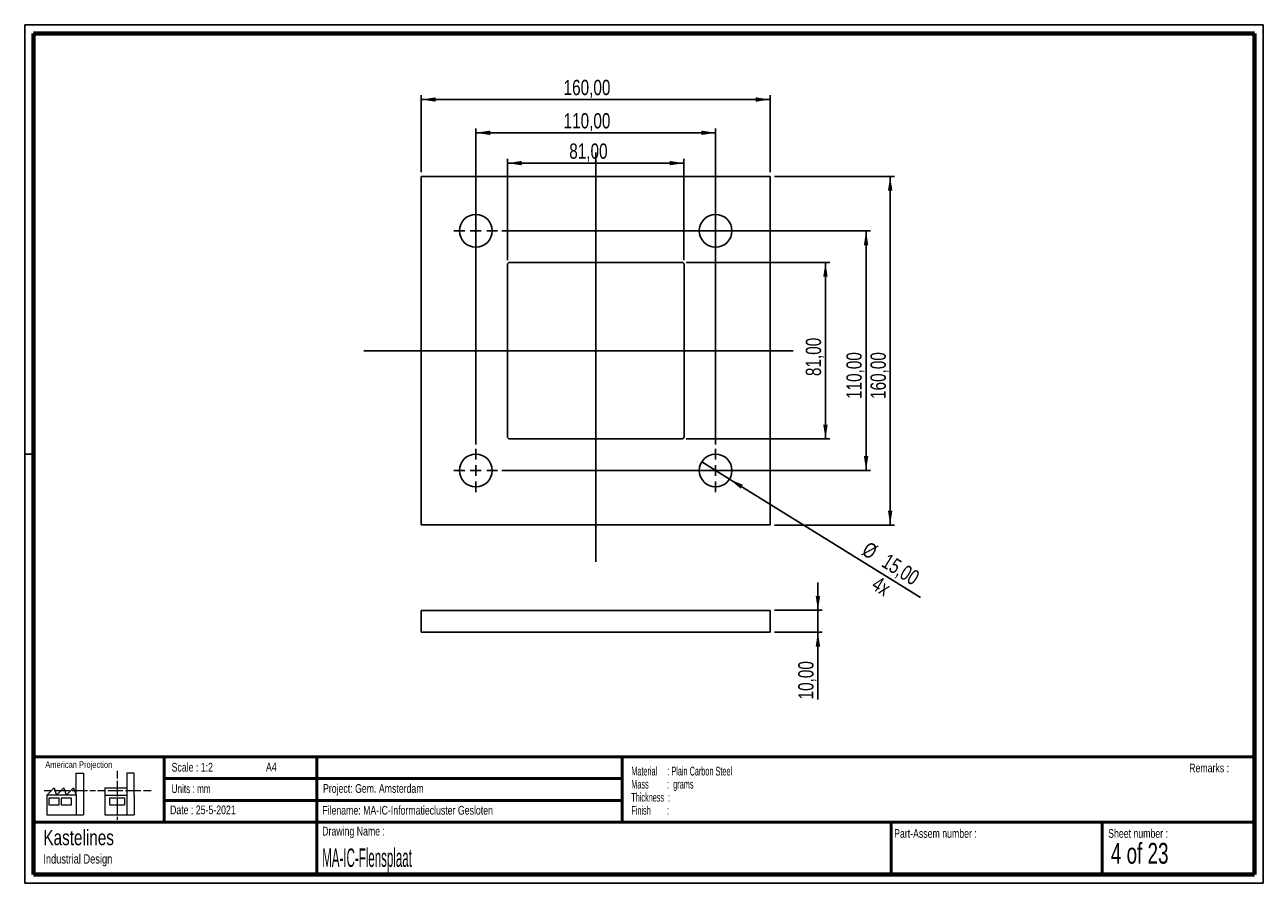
# Paper-space layout 'Sheet4' of a CAD drawing. Header units: millimetres. Extents: x 7 to 291, y 7 to 204.
import ezdxf

# ---------------------------------------------------------------- set-up
doc = ezdxf.new("R2010")
doc.units = ezdxf.units.MM
for name, color, linetype in [('BORDERS', 7, 'Continuous'), ('DRAWING', 7, 'Continuous'), ('TEXT_SHEET_FORMAT', 7, 'Continuous')]:
    doc.layers.add(name, color=color, linetype=linetype)
doc.styles.add('SLDTEXTSTYLE0', font='TXT', dxfattribs={"width": 0.7})
doc.styles.add('SLDTEXTSTYLE1', font='TXT', dxfattribs={"width": 0.75})
doc.styles.add('SLDTEXTSTYLE2', font='TXT', dxfattribs={"width": 0.678571})
doc.styles.add('SLDTEXTSTYLE4', font='TXT', dxfattribs={"width": 0.55})
doc.styles.add('SLDTEXTSTYLE5', font='TXT', dxfattribs={"width": 0.605})
doc.styles.add('SLDTEXTSTYLE6', font='TXT', dxfattribs={"width": 0.549})
doc.styles.add('SLDTEXTSTYLE7', font='TXT', dxfattribs={"width": 0.467045})
doc.dimstyles.new('SLDDIMSTYLE4', dxfattribs={"dimtxt": 3.5, "dimasz": 3.302, "dimexe": 0, "dimexo": 0.0625, "dimgap": 0.875, "dimtad": 1, "dimlfac": 2, "dimrnd": 1e-09, "dimzin": 12, "dimdsep": 46, "dimtxsty": 'SLDTEXTSTYLE1', "dimsah": 1, "dimcen": 0.09, "dimadec": 0, "dimazin": 3, "dimtfac": 1, "dimtmove": 0, "dimatfit": 0, "dimfxl": 1, "dimfrac": 2, "dimtolj": 1, "dimtzin": 12, "dimarcsym": 0})
doc.dimstyles.new('SLDDIMSTYLE5', dxfattribs={"dimtxt": 3.5, "dimasz": 3.302, "dimexe": 0, "dimexo": 0.0625, "dimgap": 0.875, "dimtad": 1, "dimlfac": 2, "dimrnd": 1e-09, "dimzin": 12, "dimdsep": 46, "dimtxsty": 'SLDTEXTSTYLE1', "dimsah": 1, "dimcen": 0.09, "dimadec": 0, "dimazin": 3, "dimtfac": 1, "dimtofl": 0, "dimtmove": 0, "dimatfit": 3, "dimfxl": 1, "dimfrac": 2, "dimtolj": 1, "dimtzin": 12, "dimarcsym": 0})
doc.dimstyles.new('SLDDIMSTYLE6', dxfattribs={"dimtxt": 3.5, "dimasz": 3.302, "dimexe": 0, "dimexo": 0.0625, "dimgap": 0.875, "dimtad": 1, "dimlfac": 2, "dimrnd": 1e-09, "dimzin": 12, "dimdsep": 46, "dimtxsty": 'SLDTEXTSTYLE1', "dimblk1": 'NONE', "dimsah": 1, "dimcen": 0, "dimadec": 0, "dimazin": 3, "dimtfac": 1, "dimtmove": 0, "dimatfit": 3, "dimldrblk": 'NONE', "dimfxl": 1, "dimfrac": 2, "dimtolj": 1, "dimtzin": 12, "dimarcsym": 0})

# ---------------------------------------------------------------- blocks, each defined once
blk = doc.blocks.new('SW_NOTE_0_34')
at = {"layer": 'TEXT_SHEET_FORMAT', "color": 0, "char_height": 2, "attachment_point": 1}
for s, insert, style in [('Material     : Plain Carbon Steel', (0, 2.58), 'SLDTEXTSTYLE5'), ('Mass         :  grams', (0, -0.42), 'SLDTEXTSTYLE4'), ('Thickness  :', (0, -3.42), 'SLDTEXTSTYLE5'), ('Finish        :', (0, -6.42), 'SLDTEXTSTYLE6')]:
    blk.add_mtext(s, dxfattribs=dict(at, insert=insert, style=style))
blk = doc.blocks.new('SW_NOTE_0_35')
at = {"layer": 'DRAWING', "color": 0, "attachment_point": 1, "style": 'SLDTEXTSTYLE1'}
for s, insert, char_height in [('Kastelines', (0, 4.51), 3.5), ('Industrial Design', (0, -1.09), 2.1167)]:
    blk.add_mtext(s, dxfattribs=dict(at, insert=insert, char_height=char_height))
blk = doc.blocks.new('_D_11')
at = {"layer": 'DRAWING', "color": 7}
for p, q in [((188.45, 69.41), (188.45, 75.76)), ((178.49, 69.41), (189.45, 69.41)), ((188.45, 69.41), (188.45, 64.41)), ((178.49, 64.41), (189.45, 64.41)), ((188.45, 64.41), (188.45, 48.97))]:
    blk.add_line(p, q, dxfattribs=at)
for points in [[(188.45, 69.41), (188.95, 72.71), (187.94, 72.71)], [(188.45, 64.41), (187.94, 61.11), (188.95, 61.11)]]:
    blk.add_solid(points, dxfattribs=at)
at = {"layer": 'DRAWING', "color": 7, "insert": (183.93, 48.97), "char_height": 3.5, "attachment_point": 1, "rotation": 90, "style": 'SLDTEXTSTYLE1'}
blk.add_mtext('10,00', dxfattribs=at)
blk = doc.blocks.new('_D_12')
at = {"layer": 'DRAWING', "color": 7}
for p, q in [((178.49, 168.99), (206.02, 168.99)), ((205.02, 88.99), (205.02, 168.99)), ((178.49, 88.99), (206.02, 88.99))]:
    blk.add_line(p, q, dxfattribs=at)
for points in [[(205.02, 168.99), (204.51, 165.69), (205.53, 165.69)], [(205.02, 88.99), (205.53, 92.29), (204.51, 92.29)]]:
    blk.add_solid(points, dxfattribs=at)
at = {"layer": 'DRAWING', "color": 7, "insert": (200.51, 117.92), "char_height": 3.5, "attachment_point": 1, "rotation": 90, "style": 'SLDTEXTSTYLE1'}
blk.add_mtext('160,00', dxfattribs=at)
blk = doc.blocks.new('_D_13')
at = {"layer": 'DRAWING', "color": 7}
for p, q in [((97.49, 169.99), (97.49, 187.62)), ((177.49, 169.99), (177.49, 187.62)), ((177.49, 186.62), (97.49, 186.62))]:
    blk.add_line(p, q, dxfattribs=at)
for points in [[(97.49, 186.62), (100.8, 186.12), (100.8, 187.13)], [(177.49, 186.62), (174.19, 187.13), (174.19, 186.12)]]:
    blk.add_solid(points, dxfattribs=at)
at = {"layer": 'DRAWING', "color": 7, "insert": (130.13, 191.14), "char_height": 3.5, "attachment_point": 1, "style": 'SLDTEXTSTYLE1'}
blk.add_mtext('160,00', dxfattribs=at)
blk = doc.blocks.new('_D_14')
at = {"layer": 'DRAWING', "color": 7}
for p, q in [((109.99, 107.49), (109.99, 179.99)), ((109.99, 178.99), (164.99, 178.99)), ((164.99, 107.49), (164.99, 179.99))]:
    blk.add_line(p, q, dxfattribs=at)
for points in [[(109.99, 178.99), (113.3, 178.48), (113.3, 179.5)], [(164.99, 178.99), (161.69, 179.5), (161.69, 178.48)]]:
    blk.add_solid(points, dxfattribs=at)
at = {"layer": 'DRAWING', "color": 7, "insert": (130.13, 183.5), "char_height": 3.5, "attachment_point": 1, "style": 'SLDTEXTSTYLE1'}
blk.add_mtext('110,00', dxfattribs=at)
blk = doc.blocks.new('_D_15')
at = {"layer": 'DRAWING', "color": 7}
for p, q in [((117.24, 149.74), (117.24, 173.03)), ((117.24, 172.03), (157.74, 172.03)), ((157.74, 149.74), (157.74, 173.03))]:
    blk.add_line(p, q, dxfattribs=at)
for points in [[(117.24, 172.03), (120.55, 171.52), (120.55, 172.54)], [(157.74, 172.03), (154.44, 172.54), (154.44, 171.52)]]:
    blk.add_solid(points, dxfattribs=at)
at = {"layer": 'DRAWING', "color": 7, "insert": (131.43, 176.54), "char_height": 3.5, "attachment_point": 1, "style": 'SLDTEXTSTYLE1'}
blk.add_mtext('81,00', dxfattribs=at)
blk = doc.blocks.new('_D_16')
at = {"layer": 'DRAWING', "color": 7}
for p, q in [((115.99, 156.49), (200.49, 156.49)), ((199.49, 156.49), (199.49, 101.49)), ((115.99, 101.49), (200.49, 101.49))]:
    blk.add_line(p, q, dxfattribs=at)
for points in [[(199.49, 156.49), (198.99, 153.19), (200, 153.19)], [(199.49, 101.49), (200, 104.79), (198.99, 104.79)]]:
    blk.add_solid(points, dxfattribs=at)
at = {"layer": 'DRAWING', "color": 7, "insert": (194.98, 117.92), "char_height": 3.5, "attachment_point": 1, "rotation": 90, "style": 'SLDTEXTSTYLE1'}
blk.add_mtext('110,00', dxfattribs=at)
blk = doc.blocks.new('_D_17')
at = {"layer": 'DRAWING', "color": 7}
for p, q in [((158.24, 149.24), (191.18, 149.24)), ((190.18, 149.24), (190.18, 108.74)), ((158.24, 108.74), (191.18, 108.74))]:
    blk.add_line(p, q, dxfattribs=at)
for points in [[(190.18, 149.24), (189.67, 145.94), (190.69, 145.94)], [(190.18, 108.74), (190.69, 112.04), (189.67, 112.04)]]:
    blk.add_solid(points, dxfattribs=at)
at = {"layer": 'DRAWING', "color": 7, "insert": (185.67, 123.17), "char_height": 3.5, "attachment_point": 1, "rotation": 90, "style": 'SLDTEXTSTYLE1'}
blk.add_mtext('81,00', dxfattribs=at)
blk = doc.blocks.new('_D_18')
at = {"layer": 'DRAWING', "color": 7}
for q in [(161.81, 103.47), (211.96, 72.34)]:
    blk.add_line((168.18, 99.51), q, dxfattribs=at)
blk.add_solid([(168.18, 99.51), (170.72, 97.34), (171.25, 98.21)], dxfattribs=at)
at = {"layer": 'DRAWING', "color": 7, "char_height": 3.5, "attachment_point": 1, "rotation": 328.1725, "style": 'SLDTEXTSTYLE1'}
for s, insert in [('%%c', (200.12, 85.35)), ('15,00', (204.63, 82.61)), ('4x', (202.33, 77.44))]:
    blk.add_mtext(s, dxfattribs=dict(at, insert=insert))
blk = doc.blocks.new('_None')
blk = doc.blocks.new('SW_CENTERMARKSYMBOL_0')
at = {"layer": 'DRAWING', "color": 0}
for p, q in [((0, 2.5), (0, 5)), ((-2.5, 0), (-5, 0)), ((0, 0), (-1.25, 0)), ((0, 0), (0, 1.25)), ((0, 0), (0, -1.25)), ((0, 0), (1.25, 0)), ((2.5, 0), (5, 0)), ((0, -2.5), (0, -5))]:
    blk.add_line(p, q, dxfattribs=at)
blk = doc.blocks.new('SW_CENTERMARKSYMBOL_1')
at = {"layer": 'DRAWING', "color": 0}
for p, q in [((0, 2.5), (0, 5)), ((-2.5, 0), (-5, 0)), ((0, 0), (-1.25, 0)), ((0, 0), (0, 1.25)), ((0, 0), (0, -1.25)), ((0, 0), (1.25, 0)), ((2.5, 0), (5, 0)), ((0, -2.5), (0, -5))]:
    blk.add_line(p, q, dxfattribs=at)
blk = doc.blocks.new('SW_CENTERMARKSYMBOL_2')
at = {"layer": 'DRAWING', "color": 0}
for p, q in [((0, 2.5), (0, 5)), ((-2.5, 0), (-5, 0)), ((0, 0), (-1.25, 0)), ((0, 0), (0, 1.25)), ((0, 0), (0, -1.25)), ((0, 0), (1.25, 0)), ((2.5, 0), (5, 0)), ((0, -2.5), (0, -5))]:
    blk.add_line(p, q, dxfattribs=at)
blk = doc.blocks.new('SW_CENTERMARKSYMBOL_3')
at = {"layer": 'DRAWING', "color": 0}
for p, q in [((0, 2.5), (0, 5)), ((-2.5, 0), (-5, 0)), ((0, 0), (-1.25, 0)), ((0, 0), (0, 1.25)), ((0, 0), (0, -1.25)), ((0, 0), (1.25, 0)), ((2.5, 0), (5, 0)), ((0, -2.5), (0, -5))]:
    blk.add_line(p, q, dxfattribs=at)

psp = doc.layouts.new('Sheet4')

# ---------------------------------------------------------------- linework, layer by layer
at = {"color": 7, "linetype": 'Continuous', "lineweight": 25}
for p, q in [((97.4932, 168.9924), (97.4932, 88.9924)), ((177.4932, 168.9924), (97.4932, 168.9924)), ((177.4932, 88.9924), (177.4932, 168.9924)), ((117.2432, 148.7424), (117.2432, 109.2424)), ((157.2432, 149.2424), (117.7432, 149.2424)), ((157.7432, 109.2424), (157.7432, 148.7424)), ((117.7432, 108.7424), (157.2432, 108.7424)), ((97.4932, 88.9924), (177.4932, 88.9924)), ((97.4932, 69.409), (97.4932, 64.409)), ((97.4932, 69.409), (177.4932, 69.409)), ((177.4932, 69.409), (177.4932, 64.409)), ((97.4932, 64.409), (177.4932, 64.409))]:
    psp.add_line(p, q, dxfattribs=at)
for centre in [(109.9932, 156.4924), (164.9932, 156.4924), (109.9932, 101.4924), (164.9932, 101.4924)]:
    psp.add_circle(centre, 3.75, dxfattribs=at)
for centre, start, end in [((117.7432, 148.7424), 90, 180), ((157.2432, 148.7424), 0, 90), ((117.7432, 109.2424), 180, 270), ((157.2432, 109.2424), 270, 0)]:
    psp.add_arc(centre, 0.5, start, end, dxfattribs=at)
at = {"layer": 'BORDERS', "lineweight": 70}
for p, q in [((8.5696, 8.7839), (8.5696, 201.7839)), ((8.5696, 201.7839), (288.5696, 201.7839)), ((288.5696, 201.7839), (288.5696, 8.7839)), ((288.5696, 8.7839), (8.5696, 8.7839))]:
    psp.add_line(p, q, dxfattribs=at)
at = {"layer": 'BORDERS', "lineweight": 50}
for p, q in [((8.5696, 35.7839), (288.5696, 35.7839)), ((38.5696, 35.7839), (38.5696, 20.7839)), ((73.5696, 35.7839), (73.5696, 8.7839)), ((143.5696, 35.7839), (143.5696, 20.7839)), ((38.5696, 30.7839), (143.5696, 30.7839)), ((38.5696, 25.7839), (143.5696, 25.7839)), ((8.5696, 20.7839), (288.5696, 20.7839)), ((205.2225, 8.7839), (205.2225, 20.7839)), ((253.6509, 8.7839), (253.6509, 20.7839))]:
    psp.add_line(p, q, dxfattribs=at)
at = {"layer": 'DRAWING', "color": 7}
for p, q in [((137.4932, 174.5037), (137.4932, 80.5129)), ((84.3142, 128.9924), (182.7572, 128.9924))]:
    psp.add_line(p, q, dxfattribs=at)
at = {"layer": 'TEXT_SHEET_FORMAT'}
for p, q in [((6.5696, 203.7839), (290.5696, 203.7839)), ((6.5696, 203.7839), (6.5696, 6.7839)), ((290.5696, 203.7839), (290.5696, 6.7839)), ((6.5696, 105.2839), (8.6215, 105.2839)), ((6.5696, 6.7839), (290.5696, 6.7839))]:
    psp.add_line(p, q, dxfattribs=at)
at = {"layer": 'TEXT_SHEET_FORMAT', "color": 7, "linetype": 'Continuous', "lineweight": 18}
for p, q in [((18.3208, 26.9711), (18.3208, 32.0361)), ((18.3208, 32.0361), (20.0027, 32.0361)), ((20.0027, 32.0361), (20.0027, 22.4704)), ((27.7328, 32.596), (27.7328, 30.8389)), ((31.6542, 32.0317), (29.9723, 32.0317)), ((29.9723, 32.0317), (29.9723, 22.466)), ((31.6542, 26.9668), (31.6542, 32.0317)), ((11.5933, 26.9711), (13.2752, 28.6594)), ((13.2752, 28.6594), (13.8375, 26.9711)), ((13.8375, 26.9711), (15.5194, 28.6594)), ((15.5194, 28.6594), (16.0814, 26.9711)), ((16.0814, 26.9711), (17.7632, 28.6594)), ((17.7632, 28.6594), (18.3208, 26.9711)), ((24.9266, 28.655), (24.9266, 26.9668)), ((24.9266, 28.655), (29.9723, 28.655)), ((27.7328, 30.2516), (27.7328, 28.4899)), ((27.7328, 28.4899), (27.7328, 26.7282)), ((10.9809, 28.0997), (12.736, 28.0997)), ((18.3208, 26.9711), (11.5933, 26.9711)), ((11.5933, 26.9711), (11.5933, 22.4704)), ((12.1556, 26.4115), (14.3995, 26.4115)), ((12.1556, 24.7231), (12.1556, 26.4115)), ((13.321, 28.0997), (15.076, 28.0997)), ((14.3995, 26.4115), (14.3995, 24.7231)), ((14.957, 26.4115), (17.2012, 26.4115)), ((14.957, 24.7231), (14.957, 26.4115)), ((15.076, 28.0997), (16.8309, 28.0997)), ((17.2012, 26.4115), (17.2012, 24.7231)), ((17.4159, 28.0997), (19.1711, 28.0997)), ((18.3208, 26.9711), (18.3208, 22.4704)), ((19.1711, 28.0997), (20.926, 28.0997)), ((21.511, 28.0997), (22.8089, 28.0997)), ((23.2447, 28.0953), (24.9952, 28.0953)), ((24.9266, 26.9668), (29.9723, 26.9668)), ((24.9266, 26.9668), (24.9266, 22.466)), ((25.5802, 28.0953), (27.3352, 28.0953)), ((26.0509, 26.4071), (29.4147, 26.4071)), ((26.0509, 24.7187), (26.0509, 26.4071)), ((27.3352, 28.0953), (29.0902, 28.0953)), ((27.7328, 26.1409), (27.7328, 24.3793)), ((29.4147, 26.4071), (29.4147, 24.7187)), ((29.6752, 28.0953), (31.4303, 28.0953)), ((31.4303, 28.0953), (33.1853, 28.0953)), ((31.6542, 26.9668), (31.6542, 22.466)), ((33.7703, 28.0953), (35.5252, 28.0953)), ((14.3995, 24.7231), (12.1556, 24.7231)), ((17.2012, 24.7231), (14.957, 24.7231)), ((29.4147, 24.7187), (26.0509, 24.7187)), ((27.7328, 24.3793), (27.7328, 22.6175)), ((11.5933, 22.4704), (18.3208, 22.4704)), ((18.3208, 22.4704), (20.0027, 22.4704)), ((24.9266, 22.466), (31.6542, 22.466)), ((27.7328, 22.0302), (27.7328, 21.342))]:
    psp.add_line(p, q, dxfattribs=at)

# ---------------------------------------------------------------- block references
at = {"layer": 'DRAWING', "color": 7}
for name, p in [('SW_CENTERMARKSYMBOL_0', (109.9932, 156.4924)), ('SW_CENTERMARKSYMBOL_1', (164.9932, 156.4924)), ('SW_CENTERMARKSYMBOL_3', (109.9932, 101.4924)), ('SW_CENTERMARKSYMBOL_2', (164.9932, 101.4924))]:
    psp.add_blockref(name, p, dxfattribs=at)
at = {"layer": 'DRAWING'}
psp.add_blockref('SW_NOTE_0_35', (10.8265, 14.511), dxfattribs=at)
at = {"layer": 'TEXT_SHEET_FORMAT', "color": 218}
psp.add_blockref('SW_NOTE_0_34', (145.6526, 30.9309), dxfattribs=at)

# ---------------------------------------------------------------- texts
at = {"layer": 'TEXT_SHEET_FORMAT', "attachment_point": 1}
for s, insert, char_height, style in [('American Projection', (11.2772, 34.7557), 1.5, 'SLDTEXTSTYLE1'), ('Scale : 1:2', (40.2454, 34.4082), 2, 'SLDTEXTSTYLE1'), ('A4', (61.8906, 34.4862), 2, 'SLDTEXTSTYLE1'), ('Remarks :', (273.5956, 34.2358), 2, 'SLDTEXTSTYLE1'), ('Units : mm', (40.2393, 29.4761), 2, 'SLDTEXTSTYLE0'), ('Project: Gem. Amsterdam', (74.9564, 29.538), 2, 'SLDTEXTSTYLE1'), ('Date : 25-5-2021', (39.8865, 24.6218), 2, 'SLDTEXTSTYLE1'), ('Filename: MA-IC-Informatiecluster Gesloten', (74.7977, 24.5313), 2, 'SLDTEXTSTYLE1'), ('Drawing Name :', (74.7803, 19.7365), 2, 'SLDTEXTSTYLE1'), ('Part-Assem number :', (205.9266, 19.2104), 2, 'SLDTEXTSTYLE1'), ('Sheet number :', (255.0112, 19.2104), 2, 'SLDTEXTSTYLE1'), ('4 of 23', (255.6343, 16.0396), 4.7625, 'SLDTEXTSTYLE2')]:
    psp.add_mtext(s, dxfattribs=dict(at, insert=insert, char_height=char_height, style=style))
at = {"layer": 'TEXT_SHEET_FORMAT', "color": 218, "insert": (74.7803, 14.7617), "char_height": 4.233333, "attachment_point": 1, "style": 'SLDTEXTSTYLE7'}
psp.add_mtext('MA-IC-Flensplaat', dxfattribs=at)

# ---------------------------------------------------------------- dimensions: what is measured, and where the dimension line sits
at = {"layer": 'DRAWING', "color": 7}
for base, p1, p2, picture, middle in [((97.4932, 186.6236), (177.4932, 168.9924), (97.4932, 168.9924), '_D_13', (137.2458, 186.6236)), ((164.9932, 178.9924), (109.9932, 106.4924), (164.9932, 106.4924), '_D_14', (137.2458, 178.9924)), ((157.7432, 172.0303), (117.2432, 148.7424), (157.7432, 148.7424), '_D_15', (137.2458, 172.0303))]:
    dim = psp.add_linear_dim(base=base, p1=p1, p2=p2, dimstyle='SLDDIMSTYLE5', dxfattribs=at)
    dim.commit()
    dim.dimension.update_dxf_attribs({"geometry": picture, "text_midpoint": middle, "dimtype": 160})
for base, p1, p2, dimstyle, picture, middle in [((205.0181, 168.9924), (177.4932, 88.9924), (177.4932, 168.9924), 'SLDDIMSTYLE5', '_D_12', (205.0181, 125.0349)), ((199.4932, 101.4924), (114.9932, 156.4924), (114.9932, 101.4924), 'SLDDIMSTYLE5', '_D_16', (199.4932, 125.0349)), ((190.1775, 108.7424), (157.2432, 149.2424), (157.2432, 108.7424), 'SLDDIMSTYLE5', '_D_17', (190.1775, 128.9924)), ((188.4461, 64.409), (177.4932, 69.409), (177.4932, 64.409), 'SLDDIMSTYLE4', '_D_11', (188.4461, 54.7891))]:
    dim = psp.add_linear_dim(base=base, p1=p1, p2=p2, angle=90, dimstyle=dimstyle, dxfattribs=at)
    dim.commit()
    dim.dimension.update_dxf_attribs({"geometry": picture, "text_midpoint": middle, "dimtype": 160})
dim = psp.add_diameter_dim_2p(p1=(161.807, 103.47), p2=(168.1793, 99.5148), dimstyle='SLDDIMSTYLE6', dxfattribs=at)
dim.commit()
dim.dimension.update_dxf_attribs({"geometry": '_D_18', "text_midpoint": (204.7708, 76.8028), "dimtype": 163})

doc.saveas('drawing.dxf')
